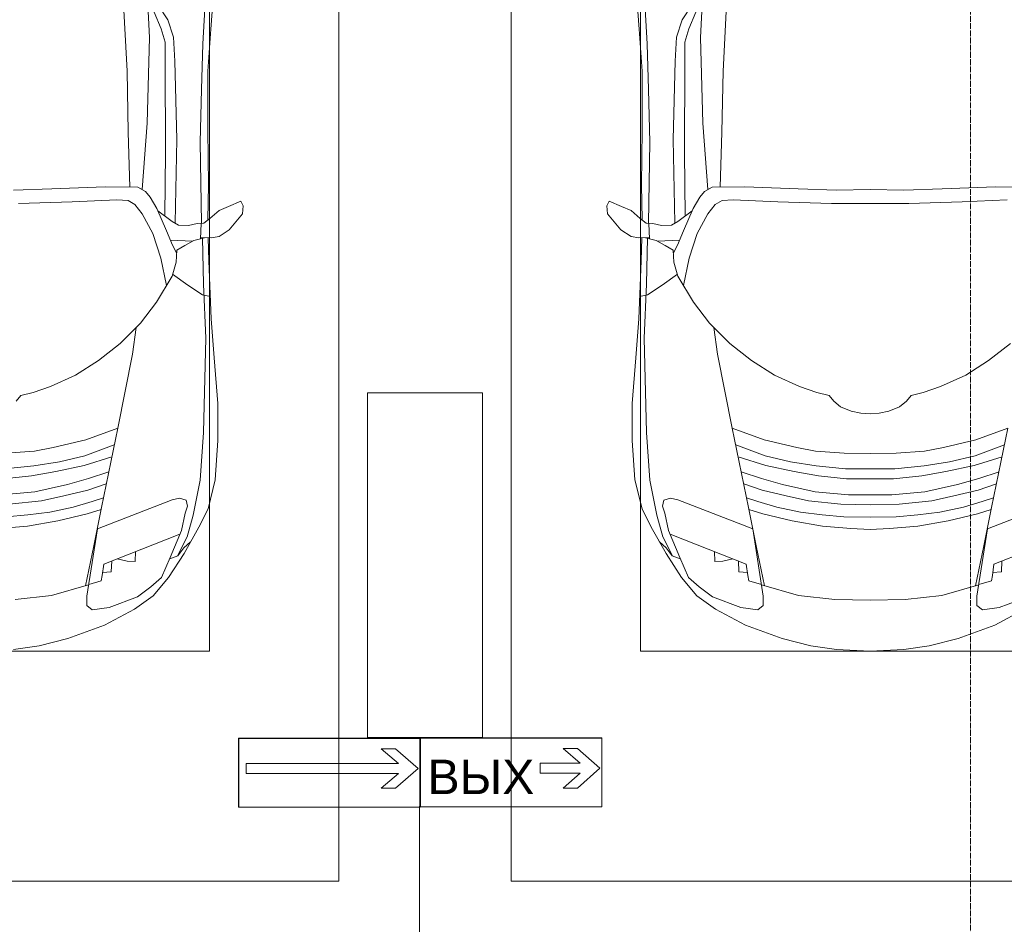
# Model space of a CAD drawing. Header units: millimetres. Extents: x -32229 to 170644, y -13689 to 125138.
# Tile 118 of 208: x 1824 to 5253, y 98900 to 102048. Entities that reach past the tile are written whole.
import ezdxf

# ---------------------------------------------------------------- set-up
doc = ezdxf.new("R2010")
doc.units = ezdxf.units.MM
doc.linetypes.add('ADSK_Линия сетки', pattern=[25, 20, -2.5, 0, -2.5])
for name, color, linetype, lineweight in [('A-ANNO-NOTE', 7, 'Continuous', 18), ('A-DETL-GENF', 7, 'Continuous', 18), ('C-PRKG', 7, 'Continuous', 18), ('S-COLS', 7, 'Continuous', 18), ('S-GRID', 7, 'Continuous', 9)]:
    doc.layers.add(name, color=color, linetype=linetype, lineweight=lineweight)
doc.layers.add('A-DETL', color=7, linetype='Continuous', lineweight=9, true_color=0x00a600)
doc.styles.add('Arial_1', font='arial.ttf', dxfattribs={"height": 120})

# ---------------------------------------------------------------- blocks, each defined once
blk = doc.blocks.new('АР_Машиноместо - 4900x2400_М__5300х2500_-V14--01 ЭО')
at = {"layer": 'A-DETL-GENF', "color": 253, "lineweight": 13, "true_color": 0xaaaaaa}
for p, q in [((1044.2, -818.6), (943.3, -845.1)), ((1132.7, -806), (1044.2, -818.6)), ((943.3, -845.1), (815.8, -891)), ((815.8, -891), (711.9, -946.2)), ((711.9, -946.2), (647.2, -992.8)), ((800.1, -952.6), (700.9, -989.1)), ((859, -944.1), (800.1, -952.6)), ((877.7, -958.9), (859, -944.1)), ((877.7, -991.4), (877.7, -958.9)), ((647.2, -992.8), (593.2, -1056.8)), ((700.9, -989.1), (655, -1024.3)), ((841.1, -1225.9), (877.7, -991.4)), ((1127.4, -979.8), (1000.2, -994.5)), ((654.7, -1024.4), (617.9, -1057.3)), ((882.6, -1027.5), (853.8, -1167.4)), ((1000.2, -994.5), (871.4, -1031.3)), ((593.2, -1056.8), (539.3, -1140.4)), ((617.9, -1057.3), (586.9, -1126.3)), ((586.9, -1126.3), (548.2, -1220.1)), ((589, -1121.6), (561.3, -1132.6)), ((539.3, -1140.4), (487.4, -1232.1)), ((540.4, -1159.6), (516.2, -1180.5)), ((561.3, -1132.6), (540.4, -1159.6)), ((853.8, -1167.4), (826.8, -1300.9)), ((487.4, -1232.1), (455.7, -1296.1)), ((548.2, -1220.1), (535, -1280.6)), ((580.7, -1327.1), (841.1, -1225.9)), ((1182.5, -1227.5), (1084.1, -1236)), ((978.6, -1254.6), (876.3, -1278.7)), ((1084.1, -1236), (978.6, -1254.6)), ((1159.1, -1267.9), (1083.6, -1274.6)), ((455.7, -1296.1), (430.8, -1396.6)), ((535, -1280.6), (527.2, -1305.2)), ((826.8, -1300.9), (770, -1576.5)), ((876.3, -1278.7), (828.3, -1293.7)), ((925.2, -1301.6), (859.1, -1321.2)), ((1007.1, -1283.7), (925.2, -1301.6)), ((1083.6, -1274.6), (1007.1, -1283.7)), ((527.2, -1305.2), (531.8, -1326)), ((531.8, -1326), (554.4, -1333.3)), ((554.4, -1333.3), (580.7, -1327.1)), ((859.1, -1321.2), (819.9, -1334.4)), ((1035, -1323.2), (958.3, -1341.1)), ((1148.3, -1312.4), (1035, -1323.2)), ((873.8, -1361.2), (809.9, -1383.1)), ((958.3, -1341.1), (873.8, -1361.2)), ((1059, -1354.8), (945.3, -1380.6)), ((1174.5, -1344.2), (1059, -1354.8)), ((430.8, -1396.6), (422, -1534.1)), ((871.4, -1401.1), (800.5, -1424.6)), ((945.3, -1380.6), (871.4, -1401.1)), ((1168.3, -1399.8), (1070, -1410.4)), ((986.2, -1425.6), (887, -1446.5)), ((1070, -1410.4), (986.2, -1425.6)), ((1163.9, -1435.1), (1061.9, -1445.7)), ((887, -1446.5), (790.4, -1477.3)), ((973.4, -1459.7), (884.3, -1480.8)), ((1061.9, -1445.7), (973.4, -1459.7)), ((884.3, -1480.8), (782, -1518.1)), ((1060, -1496.1), (994.9, -1509.3)), ((1159.3, -1489.1), (1060, -1496.1)), ((422, -1534.1), (422, -1662.9)), ((881.7, -1536.4), (770, -1576.5)), ((994.9, -1509.3), (881.7, -1536.4)), ((770, -1576.5), (718.3, -1834.2)), ((422, -1662.9), (434.8, -1820.7)), ((1123.5, -1670.9), (1107.2, -1689.8)), ((1064.9, -1700.5), (1004.2, -1721.4)), ((1107.2, -1689.8), (1064.9, -1700.5)), ((1004.2, -1721.4), (917, -1761.1)), ((917, -1761.1), (837.5, -1812.1)), ((837.5, -1812.1), (761.1, -1871.7)), ((434.8, -1820.7), (444.9, -1956.8)), ((718.3, -1834.2), (705.7, -1926.7)), ((761.1, -1871.7), (690.7, -1941.6)), ((690.7, -1941.6), (634.6, -2015)), ((444.9, -1956.8), (453, -2159.1)), ((634.6, -2015), (580.7, -2105.7)), ((475.1, -2041), (447.5, -2034.4)), ((525.5, -2074.6), (475.1, -2041)), ((578.8, -2112.6), (525.5, -2074.6)), ((619.7, -2168.6), (600.3, -2072.7)), ((580.7, -2105.7), (567.1, -2153.8)), ((453, -2159.1), (455, -2238.9)), ((567.1, -2153.8), (564.3, -2195.4)), ((579.9, -2213.8), (564.9, -2186.5)), ((647.3, -2254.2), (619.7, -2168.6)), ((536.7, -2211.8), (505.1, -2230)), ((586.6, -2231.3), (510.1, -2227.1)), ((564.3, -2195.4), (536.7, -2211.8)), ((600.8, -2263), (579.9, -2213.8)), ((381.7, -2266.4), (417.4, -2243.4)), ((417.4, -2243.4), (445.1, -2238.7)), ((445.1, -2238.7), (481.8, -2239.5)), ((505.1, -2230), (467.5, -2239.2)), ((482, -2235.6), (479.1, -2288.7)), ((633.8, -2340.5), (600.8, -2263)), ((685.1, -2322.3), (647.3, -2254.2)), ((335.2, -2322.3), (381.7, -2266.4)), ((470, -2290), (449.8, -2306.1)), ((493.6, -2288.6), (470, -2290)), ((523.3, -2281.2), (493.6, -2288.6)), ((559, -2282.6), (523.3, -2281.2)), ((580.6, -2296), (559, -2282.6)), ((630.6, -2332.9), (580.6, -2296)), ((333.1, -2350.6), (335.2, -2322.3)), ((449.8, -2306.1), (417.4, -2333.8)), ((454.5, -2423.6), (456, -2301.1)), ((603.5, -2534.3), (606.1, -2314.9)), ((710, -2355.4), (685.1, -2322.3)), ((341.2, -2366.2), (333.1, -2350.6)), ((384.4, -2347.9), (341.2, -2366.2)), ((417.4, -2333.8), (384.4, -2347.9)), ((656.7, -2380.3), (633.8, -2340.5)), ((734.3, -2368.8), (710, -2355.4)), ((929.1, -2364.1), (772.7, -2371.5)), ((1115.2, -2358.7), (929.1, -2364.1)), ((672.8, -2399.7), (656.7, -2380.3)), ((700.6, -2415.4), (672.8, -2399.7)), ((772.7, -2371.5), (734.3, -2368.8)), ((456.8, -2613.6), (454.5, -2423.6)), ((684.8, -2406.5), (667.8, -2638.3)), ((813.8, -2416.7), (700.6, -2415.4)), ((999.2, -2409.3), (813.8, -2416.7)), ((1132.7, -2404.6), (999.2, -2409.3)), ((604.4, -2850.8), (603.5, -2534.3)), ((456.1, -2818.3), (456.8, -2613.6)), ((667.8, -2638.3), (659.3, -2936)), ((446, -2964.8), (456.1, -2818.3)), ((604.4, -2919.4), (604.4, -2850.8)), ((618.7, -2966.7), (604.4, -2919.4)), ((659.3, -2936), (676.4, -3260.1)), ((432.8, -3149.3), (446, -2964.8)), ((643.6, -3024.6), (618.7, -2966.7))]:
    blk.add_line(p, q, dxfattribs=at)
at = {"layer": 'A-DETL-GENF', "color": 254, "lineweight": 13, "true_color": 0xd4d4d4}
for p, q in [((827.7, -1045), (824.1, -1063.7)), ((871.3, -1031.9), (827.7, -1045)), ((792.9, -1076.2), (791.2, -1114.5)), ((823.3, -1074.4), (792.9, -1076.2)), ((824.1, -1063.7), (818.8, -1102.9)), ((818.8, -1102.9), (554, -1208.1)), ((709.1, -1112.7), (708.2, -1146.9)), ((737.7, -1113.6), (709.1, -1112.7)), ((772.6, -1121.3), (737.7, -1113.6)), ((561.7, -1132.1), (527.9, -1198.6)), ((527.9, -1198.6), (507.4, -1274.3)), ((507.4, -1274.3), (483.4, -1395.6)), ((483.4, -1395.6), (470.9, -1561.4)), ((470.9, -1561.4), (462.8, -1889.5)), ((462.8, -1889.5), (471.8, -2077.7)), ((471.8, -2077.7), (474.5, -2239.3)), ((483.3, -2571.4), (478, -2290)), ((570.6, -2291.4), (564.4, -2580.5)), ((728.4, -2415.7), (733.8, -2606.7)), ((477.8, -2754.7), (483.3, -2571.4)), ((564.4, -2580.5), (571.6, -2853.3)), ((733.8, -2606.7), (737.8, -2818.3)), ((473.9, -2913.7), (477.8, -2754.7)), ((737.8, -2818.3), (752.8, -3099)), ((571.6, -2853.3), (575.7, -2937.4)), ((466.3, -3036.3), (473.9, -2913.7)), ((575.7, -2937.4), (595.2, -2997.9)), ((595.2, -2997.9), (629, -3048.1))]:
    blk.add_line(p, q, dxfattribs=at)
at = {"layer": 'C-PRKG', "color": 253, "lineweight": 13, "true_color": 0xaaaaaa}
for p, q in [((2500, 0), (0, 0)), ((0, 0), (0, -5300)), ((450, -800), (450, -4500)), ((450, -800), (2050, -800))]:
    blk.add_line(p, q, dxfattribs=at)
blk = doc.blocks.new('АР_Машиноместо - 4900x2400_М__5300х2500_-3113489--01 ЭО')
at = {"layer": 'A-DETL-GENF', "color": 253, "lineweight": 13, "true_color": 0xaaaaaa}
for p, q in [((659.3, 2936), (676.4, 3260.1)), ((432.8, 3149.3), (446, 2964.8)), ((643.6, 3024.6), (618.7, 2966.7)), ((446, 2964.8), (456.1, 2818.3)), ((618.7, 2966.7), (604.4, 2919.4)), ((604.4, 2919.4), (604.4, 2850.8)), ((667.8, 2638.3), (659.3, 2936)), ((604.4, 2850.8), (603.5, 2534.3)), ((456.1, 2818.3), (456.8, 2613.6)), ((456.8, 2613.6), (454.5, 2423.6)), ((684.8, 2406.5), (667.8, 2638.3)), ((603.5, 2534.3), (606.1, 2314.9)), ((454.5, 2423.6), (456, 2301.1)), ((700.6, 2415.4), (672.8, 2399.7)), ((813.8, 2416.7), (700.6, 2415.4)), ((999.2, 2409.3), (813.8, 2416.7)), ((1132.7, 2404.6), (999.2, 2409.3)), ((1250, 2406.6), (1132.7, 2404.6)), ((1250, 2406.6), (1367.3, 2404.6)), ((1367.3, 2404.6), (1500.8, 2409.3)), ((1500.8, 2409.3), (1686.2, 2416.7)), ((1686.2, 2416.7), (1799.4, 2415.4)), ((341.2, 2366.2), (333.1, 2350.6)), ((384.4, 2347.9), (341.2, 2366.2)), ((656.7, 2380.3), (633.8, 2340.5)), ((672.8, 2399.7), (656.7, 2380.3)), ((734.3, 2368.8), (710, 2355.4)), ((772.7, 2371.5), (734.3, 2368.8)), ((929.1, 2364.1), (772.7, 2371.5)), ((1570.9, 2364.1), (1727.3, 2371.5)), ((333.1, 2350.6), (335.2, 2322.3)), ((417.4, 2333.8), (384.4, 2347.9)), ((449.8, 2306.1), (417.4, 2333.8)), ((630.6, 2332.9), (580.6, 2296)), ((633.8, 2340.5), (600.8, 2263)), ((710, 2355.4), (685.1, 2322.3)), ((1115.2, 2358.7), (929.1, 2364.1)), ((1250, 2357.8), (1115.2, 2358.7)), ((1250, 2357.8), (1384.8, 2358.7)), ((1384.8, 2358.7), (1570.9, 2364.1)), ((335.2, 2322.3), (381.7, 2266.4)), ((470, 2290), (449.8, 2306.1)), ((685.1, 2322.3), (647.3, 2254.2)), ((381.7, 2266.4), (417.4, 2243.4)), ((493.6, 2288.6), (470, 2290)), ((482, 2235.6), (479.1, 2288.7)), ((523.3, 2281.2), (493.6, 2288.6)), ((559, 2282.6), (523.3, 2281.2)), ((580.6, 2296), (559, 2282.6)), ((417.4, 2243.4), (445.1, 2238.7)), ((445.1, 2238.7), (481.8, 2239.5)), ((453, 2159.1), (455, 2238.9)), ((505.1, 2230), (467.5, 2239.2)), ((536.7, 2211.8), (505.1, 2230)), ((586.6, 2231.3), (510.1, 2227.1)), ((600.8, 2263), (579.9, 2213.8)), ((647.3, 2254.2), (619.7, 2168.6)), ((564.3, 2195.4), (536.7, 2211.8)), ((567.1, 2153.8), (564.3, 2195.4)), ((579.9, 2213.8), (564.9, 2186.5)), ((619.7, 2168.6), (600.3, 2072.7)), ((444.9, 1956.8), (453, 2159.1)), ((580.7, 2105.7), (567.1, 2153.8)), ((578.8, 2112.6), (525.5, 2074.6)), ((634.6, 2015), (580.7, 2105.7)), ((525.5, 2074.6), (475.1, 2041)), ((475.1, 2041), (447.5, 2034.4)), ((690.7, 1941.6), (634.6, 2015)), ((434.8, 1820.7), (444.9, 1956.8)), ((761.1, 1871.7), (690.7, 1941.6)), ((718.3, 1834.2), (705.7, 1926.7)), ((837.5, 1812.1), (761.1, 1871.7)), ((1662.5, 1812.1), (1738.9, 1871.7)), ((422, 1662.9), (434.8, 1820.7)), ((770, 1576.5), (718.3, 1834.2)), ((917, 1761.1), (837.5, 1812.1)), ((1583, 1761.1), (1662.5, 1812.1)), ((1004.2, 1721.4), (917, 1761.1)), ((1495.8, 1721.4), (1583, 1761.1)), ((1064.9, 1700.5), (1004.2, 1721.4)), ((1435.1, 1700.5), (1495.8, 1721.4)), ((1107.2, 1689.8), (1064.9, 1700.5)), ((1123.5, 1670.9), (1107.2, 1689.8)), ((1376.5, 1670.9), (1392.8, 1689.8)), ((1392.8, 1689.8), (1435.1, 1700.5)), ((422, 1534.1), (422, 1662.9)), ((1147.5, 1650.5), (1123.5, 1670.9)), ((1184.7, 1635.7), (1147.5, 1650.5)), ((1315.3, 1635.7), (1352.5, 1650.5)), ((1352.5, 1650.5), (1376.5, 1670.9)), ((1217.8, 1629.1), (1184.7, 1635.7)), ((1217.8, 1629.1), (1250, 1626.8)), ((1282.2, 1629.1), (1250, 1626.8)), ((1282.2, 1629.1), (1315.3, 1635.7)), ((826.8, 1300.9), (770, 1576.5)), ((881.7, 1536.4), (770, 1576.5)), ((1618.3, 1536.4), (1730, 1576.5)), ((1673.2, 1300.9), (1730, 1576.5)), ((430.8, 1396.6), (422, 1534.1)), ((884.3, 1480.8), (782, 1518.1)), ((994.9, 1509.3), (881.7, 1536.4)), ((1060, 1496.1), (994.9, 1509.3)), ((1440, 1496.1), (1505.1, 1509.3)), ((1505.1, 1509.3), (1618.3, 1536.4)), ((1615.7, 1480.8), (1718, 1518.1)), ((887, 1446.5), (790.4, 1477.3)), ((973.4, 1459.7), (884.3, 1480.8)), ((1159.3, 1489.1), (1060, 1496.1)), ((1250, 1488.3), (1159.3, 1489.1)), ((1250, 1488.3), (1340.7, 1489.1)), ((1340.7, 1489.1), (1440, 1496.1)), ((1526.6, 1459.7), (1615.7, 1480.8)), ((1613, 1446.5), (1709.6, 1477.3)), ((986.2, 1425.6), (887, 1446.5)), ((1061.9, 1445.7), (973.4, 1459.7)), ((1163.9, 1435.1), (1061.9, 1445.7)), ((1336.1, 1435.1), (1438.1, 1445.7)), ((1438.1, 1445.7), (1526.6, 1459.7)), ((1513.8, 1425.6), (1613, 1446.5)), ((871.4, 1401.1), (800.5, 1424.6)), ((1070, 1410.4), (986.2, 1425.6)), ((1168.3, 1399.8), (1070, 1410.4)), ((1250, 1435.1), (1163.9, 1435.1)), ((1250, 1435.1), (1336.1, 1435.1)), ((1331.7, 1399.8), (1430, 1410.4)), ((1430, 1410.4), (1513.8, 1425.6)), ((1628.6, 1401.1), (1699.5, 1424.6)), ((455.7, 1296.1), (430.8, 1396.6)), ((873.8, 1361.2), (809.9, 1383.1)), ((945.3, 1380.6), (871.4, 1401.1)), ((1059, 1354.8), (945.3, 1380.6)), ((1250, 1400.1), (1168.3, 1399.8)), ((1250, 1400.1), (1331.7, 1399.8)), ((1441, 1354.8), (1554.7, 1380.6)), ((1554.7, 1380.6), (1628.6, 1401.1)), ((1626.2, 1361.2), (1690.1, 1383.1)), ((958.3, 1341.1), (873.8, 1361.2)), ((1035, 1323.2), (958.3, 1341.1)), ((1174.5, 1344.2), (1059, 1354.8)), ((1250, 1344.9), (1174.5, 1344.2)), ((1250, 1344.9), (1325.5, 1344.2)), ((1325.5, 1344.2), (1441, 1354.8)), ((1465, 1323.2), (1541.7, 1341.1)), ((1541.7, 1341.1), (1626.2, 1361.2)), ((527.2, 1305.2), (531.8, 1326)), ((535, 1280.6), (527.2, 1305.2)), ((531.8, 1326), (554.4, 1333.3)), ((554.4, 1333.3), (580.7, 1327.1)), ((580.7, 1327.1), (841.1, 1225.9)), ((859.1, 1321.2), (819.9, 1334.4)), ((925.2, 1301.6), (859.1, 1321.2)), ((1148.3, 1312.4), (1035, 1323.2)), ((1250, 1309.3), (1148.3, 1312.4)), ((1250, 1309.3), (1351.7, 1312.4)), ((1351.7, 1312.4), (1465, 1323.2)), ((1574.8, 1301.6), (1640.9, 1321.2)), ((1640.9, 1321.2), (1680.1, 1334.4)), ((1919.3, 1327.1), (1658.9, 1225.9)), ((487.4, 1232.1), (455.7, 1296.1)), ((548.2, 1220.1), (535, 1280.6)), ((853.8, 1167.4), (826.8, 1300.9)), ((876.3, 1278.7), (828.3, 1293.7)), ((978.6, 1254.6), (876.3, 1278.7)), ((1007.1, 1283.7), (925.2, 1301.6)), ((1083.6, 1274.6), (1007.1, 1283.7)), ((1159.1, 1267.9), (1083.6, 1274.6)), ((1340.9, 1267.9), (1416.4, 1274.6)), ((1416.4, 1274.6), (1492.9, 1283.7)), ((1492.9, 1283.7), (1574.8, 1301.6)), ((1521.4, 1254.6), (1623.7, 1278.7)), ((1623.7, 1278.7), (1671.7, 1293.7)), ((1646.2, 1167.4), (1673.2, 1300.9)), ((1084.1, 1236), (978.6, 1254.6)), ((1182.5, 1227.5), (1084.1, 1236)), ((1250, 1266.6), (1159.1, 1267.9)), ((1250, 1266.6), (1340.9, 1267.9)), ((1317.5, 1227.5), (1415.9, 1236)), ((1415.9, 1236), (1521.4, 1254.6)), ((539.3, 1140.4), (487.4, 1232.1)), ((586.9, 1126.3), (548.2, 1220.1)), ((841.1, 1225.9), (877.7, 991.4)), ((1250, 1223.7), (1182.5, 1227.5)), ((1250, 1223.7), (1317.5, 1227.5)), ((1658.9, 1225.9), (1622.3, 991.4)), ((540.4, 1159.6), (516.2, 1180.5)), ((882.6, 1027.5), (853.8, 1167.4)), ((1617.4, 1027.5), (1646.2, 1167.4)), ((593.2, 1056.8), (539.3, 1140.4)), ((561.3, 1132.6), (540.4, 1159.6)), ((589, 1121.6), (561.3, 1132.6)), ((617.9, 1057.3), (586.9, 1126.3)), ((647.2, 992.8), (593.2, 1056.8)), ((654.7, 1024.4), (617.9, 1057.3)), ((1000.2, 994.5), (871.4, 1031.3)), ((1499.8, 994.5), (1628.6, 1031.3)), ((700.9, 989.1), (655, 1024.3)), ((1127.4, 979.8), (1000.2, 994.5)), ((1372.6, 979.8), (1499.8, 994.5)), ((711.9, 946.2), (647.2, 992.8)), ((800.1, 952.6), (700.9, 989.1)), ((877.7, 991.4), (877.7, 958.9)), ((1250, 977.6), (1127.4, 979.8)), ((1250, 977.6), (1372.6, 979.8)), ((1622.3, 991.4), (1622.3, 958.9)), ((1699.9, 952.6), (1799.1, 989.1)), ((815.8, 891), (711.9, 946.2)), ((859, 944.1), (800.1, 952.6)), ((877.7, 958.9), (859, 944.1)), ((1622.3, 958.9), (1641, 944.1)), ((1641, 944.1), (1699.9, 952.6)), ((1684.2, 891), (1788.1, 946.2)), ((943.3, 845.1), (815.8, 891)), ((1556.7, 845.1), (1684.2, 891)), ((1044.2, 818.6), (943.3, 845.1)), ((1455.8, 818.6), (1556.7, 845.1)), ((1132.7, 806), (1044.2, 818.6)), ((1250, 800), (1132.7, 806)), ((1250, 800), (1367.3, 806)), ((1367.3, 806), (1455.8, 818.6))]:
    blk.add_line(p, q, dxfattribs=at)
at = {"layer": 'A-DETL-GENF', "color": 254, "lineweight": 13, "true_color": 0xd4d4d4}
for p, q in [((737.8, 2818.3), (752.8, 3099)), ((466.3, 3036.3), (473.9, 2913.7)), ((595.2, 2997.9), (629, 3048.1)), ((575.7, 2937.4), (595.2, 2997.9)), ((571.6, 2853.3), (575.7, 2937.4)), ((473.9, 2913.7), (477.8, 2754.7)), ((564.4, 2580.5), (571.6, 2853.3)), ((733.8, 2606.7), (737.8, 2818.3)), ((477.8, 2754.7), (483.3, 2571.4)), ((728.4, 2415.7), (733.8, 2606.7)), ((570.6, 2291.4), (564.4, 2580.5)), ((483.3, 2571.4), (478, 2290)), ((471.8, 2077.7), (474.5, 2239.3)), ((462.8, 1889.5), (471.8, 2077.7)), ((470.9, 1561.4), (462.8, 1889.5)), ((483.4, 1395.6), (470.9, 1561.4)), ((507.4, 1274.3), (483.4, 1395.6)), ((527.9, 1198.6), (507.4, 1274.3)), ((818.8, 1102.9), (554, 1208.1)), ((1681.2, 1102.9), (1946, 1208.1)), ((561.7, 1132.1), (527.9, 1198.6)), ((709.1, 1112.7), (708.2, 1146.9)), ((737.7, 1113.6), (709.1, 1112.7)), ((772.6, 1121.3), (737.7, 1113.6)), ((792.9, 1076.2), (791.2, 1114.5)), ((824.1, 1063.7), (818.8, 1102.9)), ((1675.9, 1063.7), (1681.2, 1102.9)), ((1707.1, 1076.2), (1708.8, 1114.5)), ((823.3, 1074.4), (792.9, 1076.2)), ((827.7, 1045), (824.1, 1063.7)), ((1672.3, 1045), (1675.9, 1063.7)), ((1676.7, 1074.4), (1707.1, 1076.2)), ((871.3, 1031.9), (827.7, 1045)), ((1628.7, 1031.9), (1672.3, 1045))]:
    blk.add_line(p, q, dxfattribs=at)
at = {"layer": 'C-PRKG', "color": 253, "lineweight": 13, "true_color": 0xaaaaaa}
for p, q in [((0, 0), (0, 5300)), ((450, 800), (450, 4500)), ((450, 800), (2050, 800)), ((2500, 0), (0, 0))]:
    blk.add_line(p, q, dxfattribs=at)
blk = doc.blocks.new('Наметкина 10_РД_АР_П_rvt-1--01 ЭО')
at = {"layer": 'S-COLS', "color": 253, "lineweight": 15, "true_color": 0xaaaaaa}
for p, q in [((3435.3, 100750), (3035.3, 100750)), ((3035.3, 100750), (3035.3, 99550)), ((3435.3, 99550), (3435.3, 100750)), ((3035.3, 99550), (3435.3, 99550))]:
    blk.add_line(p, q, dxfattribs=at)
at = {"layer": 'C-PRKG', "color": 253, "lineweight": 13, "true_color": 0xaaaaaa, "rotation": 180}
blk.add_blockref('АР_Машиноместо - 4900x2400_М__5300х2500_-V14--01 ЭО', (2935.3, 99050), dxfattribs=at)
at = {"layer": 'C-PRKG', "color": 253, "lineweight": 13, "true_color": 0xaaaaaa}
blk.add_blockref('АР_Машиноместо - 4900x2400_М__5300х2500_-3113489--01 ЭО', (3535.3, 99050), dxfattribs=at)

msp = doc.modelspace()

# ---------------------------------------------------------------- linework, layer by layer
at = {"layer": 'A-ANNO-NOTE', "color": 1, "lineweight": 9, "true_color": 0xff0000}
for p, q in [((2586.2, 99547.4), (3218.4, 99547.4)), ((2586.2, 99307.4), (2586.2, 99547.4)), ((2586.6, 99307.4), (2586.6, 99547.1)), ((3217.8, 99547.1), (2586.6, 99547.1)), ((3217.8, 99547.1), (3217.8, 99307.4)), ((3218.4, 99547.4), (3218.4, 99307.4)), ((3219.5, 99548.3), (3851.6, 99548.3)), ((3219.5, 99308.3), (3219.5, 99548.3)), ((3219.9, 99308.3), (3219.9, 99547.9)), ((3851.1, 99547.9), (3219.9, 99547.9)), ((3851.1, 99547.9), (3851.1, 99308.3)), ((3851.6, 99548.3), (3851.6, 99308.3)), ((3142.6, 99459.4), (3083, 99510.9)), ((3083, 99510.9), (3132.8, 99510.9)), ((3132.8, 99510.9), (3211.3, 99442.1)), ((3775.9, 99460.3), (3716.3, 99511.8)), ((3716.3, 99511.8), (3766.1, 99511.8)), ((3766.1, 99511.8), (3844.6, 99443)), ((2612.4, 99424.8), (2612.4, 99459.4)), ((2612.4, 99459.4), (3142.6, 99459.4)), ((3211.3, 99442.1), (3132.8, 99373.3)), ((3635.9, 99425.7), (3635.9, 99460.3)), ((3635.9, 99460.3), (3775.9, 99460.3)), ((3844.6, 99443), (3766.1, 99374.2)), ((3142.6, 99424.8), (2612.4, 99424.8)), ((3083, 99373.3), (3142.6, 99424.8)), ((3775.9, 99425.7), (3635.9, 99425.7)), ((3716.3, 99374.2), (3775.9, 99425.7)), ((3132.8, 99373.3), (3083, 99373.3)), ((3766.1, 99374.2), (3716.3, 99374.2)), ((3218.4, 99307.4), (2586.2, 99307.4)), ((3217.8, 99307.4), (2586.6, 99307.4)), ((3851.6, 99308.3), (3219.5, 99308.3)), ((3851.1, 99308.3), (3219.9, 99308.3))]:
    msp.add_line(p, q, dxfattribs=at)
at = {"layer": 'A-DETL', "color": 1, "true_color": 0xff0000}
msp.add_line((3216.4, 94390.7), (3216.4, 99310.7), dxfattribs=at)
at = {"layer": 'S-GRID', "color": 253, "linetype": 'ADSK_Линия сетки', "true_color": 0xaaaaaa}
msp.add_line((5135.3, -12088.9), (5135.3, 125138.4), dxfattribs=at)

# ---------------------------------------------------------------- block references
at = {"lineweight": 5}
msp.add_blockref('Наметкина 10_РД_АР_П_rvt-1--01 ЭО', (0, 0), dxfattribs=at)

# ---------------------------------------------------------------- texts
at = {"layer": 'A-ANNO-NOTE', "color": 1, "lineweight": 9, "true_color": 0xff0000, "insert": (3430.1, 99412.9), "char_height": 120, "width": 370, "attachment_point": 5, "line_spacing_factor": 0.936439, "style": 'Arial_1'}
msp.add_mtext('\\pt20.0004,39.9996,60,80.0004,99.9996,120,140.0004,159.9996,180,200.0004,219.9996,240,260.0004,279.9996,300,320.0004,339.9996,360,380.0004,399.9996,420,440.0004,459.9996,480,500.0004,519.9996,540,560.0004,579.9996,600,620.0004,639.9996;ВЫХ', dxfattribs=at)

doc.saveas('drawing.dxf')
